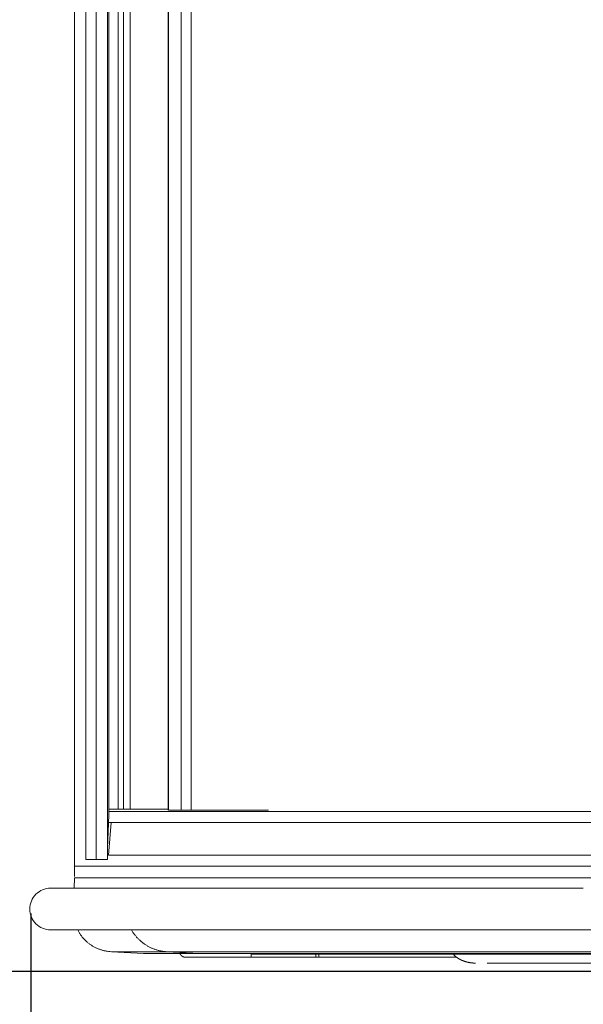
# Model space of a CAD drawing. Extents: x 0 to 59450, y 0 to 42050.
# Tile 233 of 256: x 34081 to 34338, y 35004 to 35452. Entities that reach past the tile are written whole.
import ezdxf

# ---------------------------------------------------------------- set-up
doc = ezdxf.new("R2010")
doc.units = 0
doc.header["$LTSCALE"] = 20
doc.header["$MEASUREMENT"] = 0
doc.layers.get('0').update_dxf_attribs({"linetype": 'CONTINUOUS'})
doc.layers.get('Defpoints').update_dxf_attribs({"linetype": 'CONTINUOUS'})
doc.dimstyles.new('DXF001', dxfattribs={"dimtxt": 3.1, "dimasz": 2, "dimexe": 2, "dimexo": 0.8, "dimgap": 0.09, "dimtad": 1, "dimdsep": 46, "dimtxsty": 'STANDARD', "dimcen": 0.09, "dimazin": 2, "dimtfac": 0.645161, "dimtdec": 4, "dimtmove": 0, "dimatfit": 3, "dimfxl": 1, "dimtvp": 0.66129, "dimtolj": 1, "dimtzin": 0, "dimarcsym": 0})

# ---------------------------------------------------------------- blocks, each defined once
blk = doc.blocks.new('_OPEN')
at = {"color": 0, "linetype": 'ByBlock', "lineweight": -2}
for p, q in [((-1, 0.166667), (0, 0)), ((0, 0), (-1, -0.166667)), ((0, 0), (-1, 0))]:
    blk.add_line(p, q, dxfattribs=at)
blk = doc.blocks.new('*D31')
at = {"color": 0, "linetype": 'Continuous', "lineweight": -2}
for p, q in [((40080.24, 35874.16), (40080.24, 34418.44)), ((34086.45, 35044.92), (34086.45, 34418.44)), ((34088.45, 34420.44), (40078.24, 34420.44))]:
    blk.add_line(p, q, dxfattribs=at)
at = {"layer": 'Defpoints', "color": 0, "linetype": 'Continuous'}
for p in [(40080.24, 35874.96), (34086.45, 35045.72), (40080.24, 34420.44)]:
    blk.add_point(p, dxfattribs=at)
at = {"color": 0, "linetype": 'Continuous', "lineweight": -2, "xscale": 2, "yscale": 2, "zscale": 2, "rotation": 180}
blk.add_blockref('_OPEN', (34086.45, 34420.44), dxfattribs=at)
at = {"color": 0, "linetype": 'Continuous', "lineweight": -2, "xscale": 2, "yscale": 2, "zscale": 2}
blk.add_blockref('_OPEN', (40080.24, 34420.44), dxfattribs=at)
at = {"color": 0, "linetype": 'Continuous', "lineweight": 13, "insert": (37257.25, 34460.53), "char_height": 80, "attachment_point": 5}
blk.add_mtext('\\A1;\\A1;5994', dxfattribs=at)
blk = doc.blocks.new('*D32')
at = {"color": 0, "linetype": 'Continuous', "lineweight": -2}
for p, q in [((36630.84, 38018.76), (33035.56, 38018.76)), ((33037.56, 35020.46), (33037.56, 38016.76)), ((34773.91, 35018.46), (33035.56, 35018.46))]:
    blk.add_line(p, q, dxfattribs=at)
at = {"layer": 'Defpoints', "color": 0, "linetype": 'Continuous'}
for p in [(33037.56, 38018.76), (36631.64, 38018.76), (34774.71, 35018.46)]:
    blk.add_point(p, dxfattribs=at)
at = {"color": 0, "linetype": 'Continuous', "lineweight": -2, "xscale": 2, "yscale": 2, "zscale": 2}
for p, rotation in [((33037.56, 38018.76), 90), ((33037.56, 35018.46), 270)]:
    blk.add_blockref('_OPEN', p, dxfattribs=dict(at, rotation=rotation))
at = {"color": 0, "linetype": 'Continuous', "lineweight": 13, "insert": (32997.47, 36692.51), "char_height": 80, "attachment_point": 5, "rotation": 90}
blk.add_mtext('\\A1;\\A1;3000', dxfattribs=at)

msp = doc.modelspace()

# ---------------------------------------------------------------- linework, layer by layer
at = {"color": 3, "linetype": 'Continuous', "lineweight": 13}
for p, q in [((34106.407, 35861.459), (34106.407, 35064.305)), ((34111.6, 35069.577), (34111.6, 35858.341)), ((34116.328, 35858.341), (34116.328, 35069.577)), ((34121.517, 35853.265), (34121.517, 35069.577)), ((34122.097, 35838.038), (34122.097, 35089.879)), ((34126.289, 35092.459), (34126.289, 35834.959)), ((34128.729, 35834.959), (34128.729, 35092.459)), ((34131.718, 35092.459), (34131.718, 35834.959)), ((34149.168, 35835.96), (34149.168, 35091.959)), ((34149.193, 35091.959), (34149.193, 35835.959)), ((34155.08, 35835.959), (34155.08, 35091.959)), ((34159.507, 35091.959), (34159.507, 35835.959)), ((34121.517, 35074.652), (34122.097, 35089.879)), ((34122.097, 35092.459), (34125.741, 35092.459)), ((34148.582, 35091.459), (34122.097, 35091.459)), ((34125.741, 35092.459), (34131.718, 35092.459)), ((34131.718, 35092.459), (34149.168, 35092.459)), ((34436.946, 35091.459), (34148.582, 35091.459)), ((34155.08, 35091.959), (34149.193, 35091.959)), ((34159.507, 35091.959), (34155.08, 35091.959)), ((34191.301, 35091.959), (34159.507, 35091.959)), ((34194.849, 35091.959), (34191.301, 35091.959)), ((34123.14, 35086.459), (34121.907, 35071.459)), ((34121.967, 35086.459), (34143.599, 35086.459)), ((34432.378, 35086.459), (34143.599, 35086.459)), ((34111.6, 35069.577), (34121.517, 35069.577)), ((34121.907, 35071.459), (34143.599, 35071.459)), ((34143.599, 35071.459), (34432.378, 35071.459)), ((34133.902, 35066.459), (34106.407, 35066.459)), ((34106.44, 35061.769), (34106.407, 35064.235)), ((34423.489, 35066.459), (34133.902, 35066.459)), ((34106.391, 35061.197), (34106.248, 35056.459)), ((34106.391, 35061.197), (34128.926, 35061.197)), ((34418.928, 35061.197), (34128.926, 35061.197)), ((34095.824, 35056.458), (34095.54, 35056.458)), ((34095.551, 35056.459), (34095.548, 35056.459)), ((34095.555, 35056.459), (34095.551, 35056.459)), ((34095.56, 35056.459), (34095.555, 35056.459)), ((34095.565, 35056.459), (34095.56, 35056.459)), ((34095.571, 35056.459), (34095.565, 35056.459)), ((34095.577, 35056.459), (34095.571, 35056.459)), ((34095.585, 35056.459), (34095.577, 35056.459)), ((34095.592, 35056.459), (34095.585, 35056.459)), ((34095.601, 35056.459), (34095.592, 35056.459)), ((34095.61, 35056.459), (34095.601, 35056.459)), ((34095.62, 35056.459), (34095.61, 35056.459)), ((34095.63, 35056.459), (34095.62, 35056.459)), ((34095.641, 35056.459), (34095.63, 35056.459)), ((34095.653, 35056.459), (34095.641, 35056.459)), ((34095.665, 35056.459), (34095.653, 35056.459)), ((34095.678, 35056.459), (34095.665, 35056.459)), ((34095.691, 35056.459), (34095.678, 35056.459)), ((34095.706, 35056.459), (34095.691, 35056.459)), ((34095.721, 35056.459), (34095.706, 35056.459)), ((34095.736, 35056.459), (34095.721, 35056.459)), ((34095.752, 35056.459), (34095.736, 35056.459)), ((34095.769, 35056.459), (34095.752, 35056.459)), ((34095.787, 35056.458), (34095.769, 35056.459)), ((34095.805, 35056.458), (34095.787, 35056.458)), ((34095.824, 35056.458), (34095.805, 35056.458)), ((34105.22, 35056.458), (34095.824, 35056.458)), ((34112.917, 35056.459), (34105.22, 35056.458)), ((34118.653, 35056.459), (34112.917, 35056.459)), ((34123.81, 35056.459), (34118.653, 35056.459)), ((34129.735, 35056.459), (34123.81, 35056.459)), ((34136.3, 35056.459), (34129.735, 35056.459)), ((34143.187, 35056.459), (34136.3, 35056.459)), ((34150.412, 35056.459), (34143.187, 35056.459)), ((34158.078, 35056.459), (34150.412, 35056.459)), ((34166.165, 35056.459), (34158.078, 35056.459)), ((34174.67, 35056.459), (34166.165, 35056.459)), ((34183.58, 35056.459), (34174.67, 35056.459)), ((34192.92, 35056.459), (34183.58, 35056.459)), ((34202.674, 35056.459), (34192.92, 35056.459)), ((34212.86, 35056.459), (34202.674, 35056.459)), ((34223.462, 35056.459), (34212.86, 35056.459)), ((34234.5, 35056.459), (34223.462, 35056.459)), ((34245.957, 35056.459), (34234.5, 35056.459)), ((34257.852, 35056.459), (34245.957, 35056.459)), ((34270.168, 35056.459), (34257.852, 35056.459)), ((34282.925, 35056.459), (34270.168, 35056.459)), ((34296.105, 35056.459), (34282.925, 35056.459)), ((34309.726, 35056.459), (34296.105, 35056.459)), ((34323.771, 35056.459), (34309.726, 35056.459)), ((34338.259, 35056.459), (34323.771, 35056.459)), ((34095.54, 35037.458), (34095.824, 35037.458)), ((34095.571, 35037.458), (34095.577, 35037.458)), ((34095.577, 35037.458), (34095.585, 35037.458)), ((34095.585, 35037.458), (34095.592, 35037.458)), ((34095.592, 35037.458), (34095.601, 35037.458)), ((34095.601, 35037.458), (34095.61, 35037.458)), ((34095.61, 35037.458), (34095.62, 35037.458)), ((34095.62, 35037.458), (34095.63, 35037.458)), ((34095.63, 35037.458), (34095.641, 35037.458)), ((34095.641, 35037.458), (34095.653, 35037.458)), ((34095.653, 35037.458), (34095.665, 35037.458)), ((34095.665, 35037.458), (34095.678, 35037.458)), ((34095.678, 35037.458), (34095.691, 35037.458)), ((34095.691, 35037.458), (34095.706, 35037.458)), ((34095.706, 35037.458), (34095.721, 35037.458)), ((34095.721, 35037.458), (34095.734, 35037.458)), ((34095.734, 35037.458), (34095.752, 35037.458)), ((34095.752, 35037.458), (34095.783, 35037.458)), ((34095.783, 35037.458), (34095.824, 35037.458)), ((34095.824, 35037.458), (34099.522, 35037.458)), ((34099.522, 35037.458), (34103.598, 35037.458)), ((34103.598, 35037.458), (34108.067, 35037.458)), ((34107.866, 35037.459), (34108.166, 35036.879)), ((34108.067, 35037.458), (34112.917, 35037.458)), ((34112.917, 35037.458), (34118.169, 35037.458)), ((34118.169, 35037.458), (34123.81, 35037.458)), ((34123.81, 35037.458), (34129.858, 35037.458)), ((34129.858, 35037.458), (34136.3, 35037.458)), ((34132.352, 35037.459), (34132.7, 35036.879)), ((34136.3, 35037.458), (34143.156, 35037.458)), ((34143.156, 35037.458), (34150.412, 35037.458)), ((34150.412, 35037.458), (34158.086, 35037.458)), ((34158.086, 35037.458), (34166.165, 35037.458)), ((34166.165, 35037.458), (34174.668, 35037.458)), ((34174.668, 35037.458), (34183.58, 35037.458)), ((34183.58, 35037.458), (34192.923, 35037.458)), ((34192.923, 35037.458), (34202.674, 35037.458)), ((34202.674, 35037.458), (34212.852, 35037.458)), ((34212.852, 35037.458), (34223.462, 35037.458)), ((34223.462, 35037.458), (34234.531, 35037.458)), ((34234.531, 35037.458), (34245.957, 35037.458)), ((34245.957, 35037.458), (34257.727, 35037.458)), ((34257.727, 35037.458), (34270.168, 35037.458)), ((34270.168, 35037.458), (34283.416, 35037.458)), ((34283.416, 35037.458), (34296.105, 35037.458)), ((34296.105, 35037.458), (34307.789, 35037.458)), ((34307.789, 35037.458), (34323.771, 35037.458)), ((34323.771, 35037.458), (34349.651, 35037.458)), ((34123.254, 35027.508), (34137.902, 35026.735)), ((34123.254, 35027.508), (34148.558, 35027.508)), ((34148.558, 35027.508), (34163.271, 35026.735)), ((34148.558, 35027.508), (34436.924, 35027.508)), ((34137.901, 35026.736), (34137.91, 35026.735)), ((34137.902, 35026.735), (34163.271, 35026.735)), ((34138.109, 35026.729), (34138.117, 35026.728)), ((34154.406, 35026.728), (34154.42, 35026.695)), ((34155.017, 35025.839), (34155.045, 35025.811)), ((34157.143, 35024.959), (34186.942, 35024.959)), ((34163.271, 35026.736), (34163.276, 35026.735)), ((34163.271, 35026.735), (34450.411, 35026.735)), ((34163.48, 35026.728), (34163.485, 35026.728)), ((34163.495, 35026.728), (34163.5, 35026.728)), ((34163.53, 35026.728), (34166.765, 35026.728)), ((34166.765, 35026.728), (34170.403, 35026.728)), ((34170.403, 35026.728), (34174.459, 35026.728)), ((34174.459, 35026.728), (34178.921, 35026.728)), ((34178.921, 35026.728), (34183.811, 35026.728)), ((34183.811, 35026.728), (34189.116, 35026.728)), ((34186.942, 35024.959), (34186.942, 35026.459)), ((34216.426, 35024.959), (34186.942, 35024.959)), ((34186.943, 35026.459), (34465.391, 35026.459)), ((34189.116, 35026.728), (34194.856, 35026.728)), ((34194.856, 35026.728), (34201.016, 35026.728)), ((34201.016, 35026.728), (34207.619, 35026.728)), ((34207.619, 35026.728), (34214.65, 35026.728)), ((34214.65, 35026.728), (34222.129, 35026.728)), ((34216.426, 35024.959), (34216.426, 35026.459)), ((34217.803, 35024.959), (34216.426, 35024.959)), ((34217.803, 35026.459), (34217.803, 35024.959)), ((34217.803, 35024.959), (34280.528, 35024.959)), ((34222.129, 35026.728), (34230.042, 35026.728)), ((34230.042, 35026.728), (34238.408, 35026.728)), ((34238.408, 35026.728), (34247.214, 35026.728)), ((34247.214, 35026.728), (34256.482, 35026.728)), ((34256.482, 35026.728), (34266.189, 35026.728)), ((34266.189, 35026.728), (34276.354, 35026.728)), ((34276.354, 35026.728), (34286.983, 35026.728)), ((34279.007, 35026.459), (34279.097, 35026.316)), ((34286.983, 35026.728), (34298.104, 35026.728)), ((34294.506, 35022.308), (34294.475, 35022.309)), ((34294.529, 35022.307), (34294.506, 35022.308)), ((34294.544, 35022.307), (34294.529, 35022.307)), ((34294.555, 35022.307), (34294.544, 35022.307)), ((34294.568, 35022.306), (34294.555, 35022.307)), ((34294.582, 35022.306), (34294.568, 35022.306)), ((34294.596, 35022.306), (34294.582, 35022.306)), ((34298.104, 35026.728), (34309.613, 35026.728)), ((34299.287, 35022.309), (34299.287, 35022.283)), ((34309.613, 35026.728), (34321.497, 35026.728)), ((34321.497, 35026.728), (34334.091, 35026.728)), ((34334.091, 35026.728), (34347.535, 35026.728)), ((34294.609, 35022.305), (34294.596, 35022.306)), ((34294.622, 35022.305), (34294.609, 35022.305)), ((34294.636, 35022.304), (34294.622, 35022.305)), ((34294.649, 35022.304), (34294.636, 35022.304)), ((34294.662, 35022.304), (34294.649, 35022.304)), ((34294.676, 35022.303), (34294.662, 35022.304)), ((34294.689, 35022.303), (34294.676, 35022.303)), ((34294.702, 35022.303), (34294.689, 35022.303)), ((34294.716, 35022.302), (34294.702, 35022.303)), ((34294.729, 35022.302), (34294.716, 35022.302)), ((34294.742, 35022.302), (34294.729, 35022.302)), ((34294.756, 35022.302), (34294.742, 35022.302)), ((34294.769, 35022.301), (34294.756, 35022.302)), ((34294.782, 35022.301), (34294.769, 35022.301)), ((34294.796, 35022.301), (34294.782, 35022.301)), ((34294.809, 35022.3), (34294.796, 35022.301)), ((34294.822, 35022.3), (34294.809, 35022.3)), ((34294.836, 35022.3), (34294.822, 35022.3)), ((34294.849, 35022.299), (34294.836, 35022.3)), ((34294.862, 35022.299), (34294.849, 35022.299)), ((34294.876, 35022.299), (34294.862, 35022.299)), ((34294.889, 35022.298), (34294.876, 35022.299)), ((34294.903, 35022.298), (34294.889, 35022.298)), ((34294.916, 35022.298), (34294.903, 35022.298)), ((34294.929, 35022.298), (34294.916, 35022.298)), ((34294.943, 35022.297), (34294.929, 35022.298)), ((34294.956, 35022.297), (34294.943, 35022.297)), ((34294.969, 35022.297), (34294.956, 35022.297)), ((34294.983, 35022.297), (34294.969, 35022.297)), ((34294.996, 35022.296), (34294.983, 35022.297)), ((34295.009, 35022.296), (34294.996, 35022.296)), ((34295.023, 35022.296), (34295.009, 35022.296)), ((34295.036, 35022.295), (34295.023, 35022.296)), ((34295.049, 35022.295), (34295.036, 35022.295)), ((34295.063, 35022.295), (34295.049, 35022.295)), ((34295.076, 35022.295), (34295.063, 35022.295)), ((34295.089, 35022.294), (34295.076, 35022.295)), ((34295.103, 35022.294), (34295.089, 35022.294)), ((34295.116, 35022.294), (34295.103, 35022.294)), ((34295.129, 35022.294), (34295.116, 35022.294)), ((34295.143, 35022.293), (34295.129, 35022.294)), ((34295.156, 35022.293), (34295.143, 35022.293)), ((34295.17, 35022.293), (34295.156, 35022.293)), ((34295.183, 35022.293), (34295.17, 35022.293)), ((34295.196, 35022.292), (34295.183, 35022.293)), ((34295.21, 35022.292), (34295.196, 35022.292)), ((34295.223, 35022.292), (34295.21, 35022.292)), ((34295.236, 35022.292), (34295.223, 35022.292)), ((34295.25, 35022.292), (34295.236, 35022.292)), ((34295.263, 35022.291), (34295.25, 35022.292)), ((34295.276, 35022.291), (34295.263, 35022.291)), ((34295.29, 35022.291), (34295.276, 35022.291)), ((34295.303, 35022.291), (34295.29, 35022.291)), ((34295.316, 35022.29), (34295.303, 35022.291)), ((34295.33, 35022.29), (34295.316, 35022.29)), ((34295.343, 35022.29), (34295.33, 35022.29)), ((34295.356, 35022.29), (34295.343, 35022.29)), ((34295.37, 35022.29), (34295.356, 35022.29)), ((34295.383, 35022.289), (34295.37, 35022.29)), ((34295.396, 35022.289), (34295.383, 35022.289)), ((34295.41, 35022.289), (34295.396, 35022.289)), ((34295.423, 35022.289), (34295.41, 35022.289)), ((34295.437, 35022.289), (34295.423, 35022.289)), ((34295.45, 35022.288), (34295.437, 35022.289)), ((34295.463, 35022.288), (34295.45, 35022.288)), ((34295.477, 35022.288), (34295.463, 35022.288)), ((34295.49, 35022.288), (34295.477, 35022.288)), ((34295.503, 35022.288), (34295.49, 35022.288)), ((34295.517, 35022.287), (34295.503, 35022.288)), ((34295.53, 35022.287), (34295.517, 35022.287)), ((34295.543, 35022.287), (34295.53, 35022.287)), ((34295.557, 35022.287), (34295.543, 35022.287)), ((34295.57, 35022.287), (34295.557, 35022.287)), ((34295.583, 35022.286), (34295.57, 35022.287)), ((34295.597, 35022.286), (34295.583, 35022.286)), ((34295.61, 35022.286), (34295.597, 35022.286)), ((34295.623, 35022.286), (34295.61, 35022.286)), ((34295.637, 35022.286), (34295.623, 35022.286)), ((34295.65, 35022.286), (34295.637, 35022.286)), ((34295.663, 35022.285), (34295.65, 35022.286)), ((34295.677, 35022.285), (34295.663, 35022.285)), ((34295.69, 35022.285), (34295.677, 35022.285)), ((34295.704, 35022.285), (34295.69, 35022.285)), ((34295.717, 35022.285), (34295.704, 35022.285)), ((34295.73, 35022.285), (34295.717, 35022.285)), ((34295.744, 35022.285), (34295.73, 35022.285)), ((34295.757, 35022.284), (34295.744, 35022.285)), ((34295.77, 35022.284), (34295.757, 35022.284)), ((34295.784, 35022.284), (34295.77, 35022.284)), ((34295.797, 35022.284), (34295.784, 35022.284)), ((34295.81, 35022.284), (34295.797, 35022.284)), ((34299.287, 35022.283), (34295.81, 35022.283)), ((34299.287, 35022.283), (34493.512, 35022.283))]:
    msp.add_line(p, q, dxfattribs=at)
for centre, radius, start, end in [((34095.541, 35046.959), 9.5, 89.99999, 180), ((34095.554, 35056.119), 0.34, 92.07976, 92.50146), ((34095.543, 35055.959), 0.499, 89.8451, 90.1549), ((34095.546, 35054.483), 1.975, 89.95794, 90.04206), ((34095.541, 35046.959), 9.5, 180, 270.00001), ((34095.541, 35037.455), 0.00351, 87.48443, 103.93676), ((34095.542, 35037.415), 0.0434, 88.9435, 91.0565), ((34095.544, 35037.295), 0.163, 89.61299, 90.38701), ((34095.56, 35037.066), 0.393, 91.84095, 92.24987), ((34095.549, 35036.672), 0.787, 89.87619, 90.12381), ((34095.587, 35036.097), 1.362, 91.34794, 91.51625), ((34095.557, 35035.219), 2.239, 89.93987, 90.06013), ((34095.562, 35034.13), 3.328, 89.95438, 90.04562), ((34095.568, 35032.689), 4.769, 89.96456, 90.03544), ((34123.916, 35045.392), 17.903, 208.39019, 210.48195), ((34124.014, 35045.466), 18.026, 210.52842, 212.61096), ((34149.606, 35047.406), 19.915, 211.90849, 213.85858), ((34149.78, 35047.536), 20.133, 213.89013, 215.82618), ((34124.065, 35045.491), 18.082, 212.58963, 214.66945), ((34123.921, 35045.416), 17.921, 214.73464, 216.83541), ((34123.852, 35045.356), 17.83, 216.81398, 218.92681), ((34123.82, 35045.353), 17.803, 218.98342, 221.10058), ((34123.805, 35045.332), 17.778, 221.08071, 223.20063), ((34123.77, 35045.319), 17.743, 223.2482, 225.37154), ((34123.763, 35045.3), 17.725, 225.3438, 227.468), ((34123.747, 35045.305), 17.718, 227.51654, 229.63844), ((34123.762, 35045.304), 17.727, 229.60109, 231.71921), ((34123.769, 35045.338), 17.758, 231.76833, 233.87863), ((34149.895, 35047.61), 20.269, 215.80649, 217.73511), ((34149.787, 35047.555), 20.15, 217.79907, 219.74306), ((34149.752, 35047.511), 20.094, 219.71081, 221.66248), ((34149.741, 35047.53), 20.099, 221.72245, 223.67553), ((34149.749, 35047.519), 20.097, 223.63883, 225.59258), ((34149.716, 35047.514), 20.071, 225.6485, 227.60439), ((34149.705, 35047.487), 20.043, 227.57593, 229.53242), ((34149.685, 35047.485), 20.029, 229.57442, 231.52939), ((34149.681, 35047.464), 20.01, 231.50001, 233.45295), ((34149.665, 35047.47), 20.006, 233.49914, 235.44705), ((34123.784, 35045.337), 17.766, 233.83774, 235.94228), ((34123.787, 35045.368), 17.793, 235.99201, 238.08795), ((34123.839, 35045.416), 17.861, 238.02589, 240.10718), ((34123.907, 35045.56), 18.02, 240.14697, 242.20192), ((34123.885, 35045.503), 17.96, 242.18026, 244.23639), ((34123.791, 35045.341), 17.773, 244.28198, 246.35335), ((34124.008, 35045.726), 18.212, 246.21437, 248.21949), ((34124.423, 35046.779), 19.345, 248.23449, 250.10268), ((34123.937, 35045.627), 18.096, 250.30963, 252.32519), ((34123.253, 35043.537), 15.897, 252.38656, 254.71736), ((34124.416, 35046.726), 19.282, 253.88222, 255.6822), ((34130.469, 35070.091), 43.418, 255.56751, 256.28882), ((34123.504, 35044.023), 16.453, 258.33545, 260.73845), ((34123.298, 35042.52), 14.936, 260.59098, 264.61406), ((34126.627, 35066.351), 38.989, 263.02977, 265.0374), ((34149.652, 35047.431), 19.965, 235.41445, 237.36012), ((34149.62, 35047.412), 19.933, 237.4079, 239.3493), ((34149.638, 35047.406), 19.936, 239.29632, 241.22871), ((34149.67, 35047.499), 20.034, 241.27543, 243.18834), ((34149.599, 35047.352), 19.87, 243.17935, 245.0992), ((34149.46, 35047.08), 19.566, 245.13402, 247.07445), ((34149.642, 35047.406), 19.936, 246.95747, 248.84285), ((34150.039, 35048.452), 21.055, 248.86261, 250.62565), ((34149.481, 35047.078), 19.574, 250.83237, 252.7421), ((34148.719, 35044.692), 17.069, 252.80828, 255.02707), ((34149.897, 35048.001), 20.572, 254.23964, 255.96199), ((34156.177, 35072.754), 46.109, 255.85212, 256.54436), ((34148.896, 35044.908), 17.344, 258.53224, 260.84489), ((34148.641, 35043.12), 15.538, 260.72489, 264.63195), ((34152.01, 35067.5), 40.141, 263.09978, 265.06597), ((34138.144, 35030.681), 3.952, 266.61016, 266.73504), ((34138.153, 35030.727), 4, 266.64834, 266.77318), ((34138.115, 35030.679), 3.949, 267.27455, 267.39945), ((34138.169, 35030.718), 3.991, 266.6482, 266.77331), ((34138.132, 35030.667), 3.938, 267.27436, 267.39963), ((34138.14, 35030.707), 3.979, 267.30486, 267.43027), ((34138.149, 35030.703), 3.975, 267.30479, 267.43034), ((34138.157, 35030.652), 3.924, 267.27415, 267.39985), ((34138.12, 35030.693), 3.964, 267.96215, 268.08799), ((34138.174, 35030.687), 3.96, 267.30456, 267.43057), ((34138.137, 35030.638), 3.909, 267.93906, 268.06518), ((34138.146, 35030.68), 3.952, 267.96196, 268.08817), ((34138.154, 35030.628), 3.9, 267.93891, 268.06533), ((34138.117, 35030.661), 3.932, 268.61968, 268.74649), ((34138.171, 35030.666), 3.939, 267.96175, 268.08838), ((34138.135, 35030.64), 3.912, 268.60478, 268.73078), ((34138.143, 35030.647), 3.919, 268.61947, 268.7467), ((34138.106, 35030.564), 3.836, 269.27647, 269.40644), ((34138.161, 35030.628), 3.9, 268.60458, 268.73098), ((34138.127, 35030.901), 4.172, 269.27474, 269.39286), ((34138.175, 35030.547), 3.819, 268.61781, 268.74836), ((34138.133, 35030.036), 3.308, 269.28546, 269.44135), ((34138.105, 35030.795), 4.066, 269.94082, 270.05918), ((34138.122, 35030.049), 3.321, 269.91632, 270.08368), ((34138.154, 35029.707), 2.978, 269.47376, 269.76231), ((34138.111, 35034.684), 7.956, 270.22175, 270.3629), ((34157.152, 35027.957), 3.008, 204.78528, 205.46263), ((34157.167, 35027.966), 3.026, 205.50777, 206.18101), ((34157.186, 35027.97), 3.045, 206.08549, 206.75778), ((34157.163, 35027.974), 3.026, 207.01695, 207.69264), ((34157.173, 35027.964), 3.03, 207.44216, 208.11961), ((34157.168, 35027.964), 3.026, 208.15629, 208.83499), ((34157.165, 35027.972), 3.027, 209.00925, 209.68888), ((34157.168, 35027.963), 3.025, 209.50302, 210.18431), ((34157.165, 35027.971), 3.027, 210.34998, 211.03238), ((34157.161, 35027.962), 3.019, 210.92176, 211.6057), ((34157.168, 35027.971), 3.03, 211.67978, 212.36453), ((34157.159, 35027.963), 3.018, 212.33516, 213.02091), ((34157.156, 35027.963), 3.016, 213.03893, 213.72608), ((34157.159, 35027.96), 3.016, 213.65165, 214.34127), ((34157.158, 35027.966), 3.019, 214.44068, 215.12939), ((34157.165, 35027.969), 3.026, 215.10292, 215.7885), ((34157.154, 35027.964), 3.014, 215.83156, 216.52389), ((34157.099, 35027.929), 2.95, 216.61056, 217.31802), ((34157.163, 35027.967), 3.024, 217.15727, 217.84519), ((34157.318, 35028.085), 3.218, 217.81792, 218.46089), ((34157.116, 35027.932), 2.965, 218.57228, 219.2828), ((34156.785, 35027.668), 2.542, 219.40095, 220.24918), ((34157.25, 35028.041), 3.138, 219.96209, 220.60604), ((34161.19, 35031.39), 8.308, 220.45214, 220.67273), ((34156.823, 35027.685), 2.582, 221.48038, 222.39017), ((34156.623, 35027.5), 2.309, 222.35623, 223.92374), ((34159.458, 35030.144), 6.186, 223.34372, 224.11022), ((34157.144, 35027.974), 3.014, 225.85684, 226.60711), ((34157.138, 35027.965), 3.004, 226.57779, 227.32956), ((34157.145, 35027.97), 3.012, 227.2921, 228.04343), ((34157.142, 35027.973), 3.012, 228.12474, 228.87395), ((34157.152, 35027.974), 3.02, 228.74096, 229.48886), ((34157.154, 35027.982), 3.027, 229.56074, 230.30759), ((34157.149, 35027.983), 3.024, 230.39905, 231.145), ((34157.159, 35027.992), 3.038, 231.10367, 231.84858), ((34157.153, 35027.986), 3.029, 231.85512, 232.59927), ((34157.163, 35027.987), 3.037, 232.46757, 233.21095), ((34157.158, 35027.996), 3.041, 233.39819, 234.14101), ((34157.16, 35027.991), 3.037, 234.04041, 234.78267), ((34157.162, 35027.992), 3.04, 234.7682, 235.5101), ((34157.157, 35027.994), 3.039, 235.6159, 236.35747), ((34157.159, 35027.996), 3.042, 236.343, 237.0844), ((34157.162, 35027.998), 3.045, 237.06891, 237.81021), ((34157.164, 35027.993), 3.041, 237.71656, 238.4579), ((34157.159, 35027.995), 3.04, 238.56561, 239.30707), ((34157.161, 35027.997), 3.043, 239.28896, 240.03066), ((34157.156, 35027.992), 3.036, 240.06483, 240.80689), ((34157.158, 35027.986), 3.033, 240.71576, 241.45825), ((34157.153, 35027.989), 3.032, 241.56454, 242.30762), ((34157.156, 35027.991), 3.036, 242.28272, 243.02644), ((34157.151, 35027.986), 3.029, 243.06268, 243.80721), ((34157.154, 35027.973), 3.019, 243.64956, 244.39492), ((34157.142, 35027.983), 3.022, 244.68904, 245.43543), ((34157.153, 35027.971), 3.015, 245.14617, 245.89359), ((34157.14, 35027.965), 3.006, 246.0631, 246.8118), ((34157.144, 35027.968), 3.01, 246.77024, 247.52012), ((34157.14, 35027.956), 2.997, 247.49801, 248.24932), ((34157.139, 35027.957), 2.997, 248.28331, 249.03449), ((34157.14, 35027.972), 3.012, 249.1203, 249.86974), ((34157.14, 35027.964), 3.004, 249.80512, 250.55315), ((34157.149, 35027.98), 3.022, 250.50152, 251.24802), ((34157.149, 35027.979), 3.022, 251.2385, 251.98379), ((34157.142, 35027.987), 3.027, 252.16091, 252.90498), ((34157.15, 35027.987), 3.029, 252.76159, 253.50469), ((34157.15, 35027.995), 3.037, 253.54351, 254.28562), ((34157.15, 35027.995), 3.037, 254.28465, 255.0261), ((34157.15, 35028.003), 3.044, 255.06379, 255.80468), ((34157.158, 35027.995), 3.039, 255.62901, 256.36929), ((34157.15, 35028.005), 3.046, 256.54825, 257.28777), ((34157.15, 35028.002), 3.044, 257.29099, 258.03083), ((34157.148, 35027.997), 3.039, 258.03363, 258.77469), ((34157.157, 35028.004), 3.048, 258.63477, 259.37404), ((34157.153, 35028.023), 3.065, 259.52323, 260.25817), ((34157.148, 35027.989), 3.03, 260.2389, 260.98054), ((34157.139, 35027.944), 2.985, 261.0188, 261.77601), ((34157.151, 35028.007), 3.049, 261.70863, 262.44485), ((34157.178, 35028.205), 3.249, 262.43994, 263.12784), ((34157.141, 35027.939), 2.98, 263.23164, 263.99198), ((34157.095, 35027.515), 2.554, 264.01825, 264.92667), ((34157.162, 35028.117), 3.16, 264.67879, 265.36868), ((34157.607, 35033.33), 8.392, 265.21566, 265.45062), ((34157.104, 35027.551), 2.591, 266.39665, 267.37322), ((34157.094, 35027.266), 2.306, 267.30015, 268.98831), ((34157.236, 35031.131), 6.173, 268.29952, 269.12582), ((34163.521, 35031.029), 4.301, 266.72494, 266.79566), ((34163.526, 35030.942), 4.214, 266.66272, 266.73354), ((34163.532, 35031.021), 4.293, 266.72488, 266.79572), ((34163.537, 35031.025), 4.297, 266.72491, 266.79569), ((34163.542, 35030.945), 4.218, 266.66276, 266.73351), ((34163.548, 35031.027), 4.301, 266.72494, 266.79566), ((34163.553, 35030.947), 4.221, 266.66278, 266.73349), ((34163.477, 35031.03), 4.3, 267.80358, 267.87426), ((34163.564, 35030.95), 4.224, 266.66281, 266.73346), ((34163.488, 35031.033), 4.303, 267.80361, 267.87423), ((34163.574, 35030.953), 4.227, 266.66283, 266.73343), ((34163.499, 35030.954), 4.225, 267.76212, 267.83268), ((34163.585, 35031.037), 4.311, 266.72503, 266.79557), ((34163.509, 35030.957), 4.228, 267.76215, 267.83266), ((34163.514, 35031.039), 4.311, 267.80367, 267.87417), ((34163.52, 35030.96), 4.232, 267.76217, 267.83263), ((34163.525, 35030.961), 4.233, 267.76218, 267.83262), ((34163.53, 35031.044), 4.316, 267.80372, 267.87412), ((34163.536, 35030.964), 4.236, 267.76221, 267.83259), ((34163.541, 35030.966), 4.238, 267.76223, 267.83258), ((34163.546, 35030.967), 4.24, 267.76224, 267.83257), ((34163.551, 35031.05), 4.323, 267.80377, 267.87407), ((34163.557, 35030.97), 4.243, 267.76226, 267.83254), ((34163.48, 35030.972), 4.243, 268.86317, 268.93341), ((34163.567, 35030.973), 4.246, 267.76229, 267.83251), ((34163.491, 35030.974), 4.246, 268.8632, 268.93339), ((34163.578, 35030.976), 4.25, 267.76232, 267.83248), ((34163.501, 35030.978), 4.25, 268.86323, 268.93335), ((34163.507, 35030.979), 4.25, 268.86324, 268.93335), ((34163.594, 35031.06), 4.334, 267.80386, 267.87398), ((34163.517, 35030.983), 4.255, 268.86327, 268.93331), ((34163.523, 35030.993), 4.266, 268.86336, 268.93322), ((34163.528, 35030.983), 4.255, 268.86328, 268.93331), ((34163.532, 35030.951), 4.224, 268.86302, 268.93357), ((34163.538, 35030.915), 4.188, 268.8418, 268.91159), ((34163.546, 35031.135), 4.407, 268.86449, 268.9321), ((34163.467, 35030.958), 4.23, 269.96478, 270.03522), ((34163.545, 35030.518), 3.791, 268.85899, 268.9376), ((34163.562, 35031.129), 4.401, 268.86444, 268.93215), ((34163.561, 35030.546), 3.819, 268.85928, 268.93731), ((34163.493, 35028.269), 1.541, 269.90149, 270.09851), ((34163.49, 35026.148), 0.58, 88.52718, 88.98209), ((34163.508, 35028.23), 1.503, 269.88943, 270.11057), ((34163.504, 35027.033), 0.306, 271.19146, 272.8043), ((34163.5, 35027.421), 0.693, 271.60485, 272.52279), ((34282.167, 35028.346), 3.68, 213.47132, 216.0335), ((34281.844, 35028.126), 3.29, 216.24669, 219.04694), ((34281.797, 35028.077), 3.222, 218.89754, 221.7072), ((34282.058, 35028.292), 3.561, 221.48316, 223.98968), ((34282.301, 35028.501), 3.88, 223.73184, 226.00497), ((34282.592, 35028.779), 4.282, 225.78609, 227.82692), ((34282.95, 35029.144), 4.793, 227.57838, 229.38723), ((34283.574, 35029.83), 5.72, 229.11848, 230.62765), ((34284.394, 35030.77), 6.967, 230.31803, 231.54992), ((34285.982, 35032.701), 9.467, 231.28946, 232.19359), ((34287.24, 35034.293), 11.496, 232.10489, 232.84707), ((34287.559, 35034.711), 12.022, 232.83831, 233.54546), ((34287.704, 35034.885), 12.248, 233.48143, 234.17333), ((34287.68, 35034.872), 12.224, 234.22951, 234.9209), ((34287.708, 35034.902), 12.264, 234.89707, 235.58458), ((34287.776, 35035.014), 12.395, 235.6134, 236.29123), ((34287.844, 35035.093), 12.498, 236.23526, 236.90596), ((34287.899, 35035.194), 12.613, 236.94741, 237.61044), ((34287.952, 35035.268), 12.704, 237.58716, 238.24349), ((34288.024, 35035.38), 12.837, 238.23163, 238.8793), ((34288.086, 35035.476), 12.952, 238.8651, 239.50587), ((34288.15, 35035.598), 13.089, 239.5356, 240.16836), ((34288.194, 35035.658), 13.163, 240.13365, 240.76112), ((34288.224, 35035.725), 13.236, 240.78892, 241.41145), ((34288.254, 35035.772), 13.291, 241.39278, 242.01112), ((34288.306, 35035.864), 13.397, 242.00203, 242.61496), ((34288.327, 35035.913), 13.451, 242.62844, 243.23692), ((34288.378, 35036.005), 13.555, 243.22326, 243.82625), ((34288.408, 35036.073), 13.63, 243.83772, 244.43615), ((34288.448, 35036.167), 13.731, 244.45525, 245.04806), ((34288.496, 35036.235), 13.814, 244.98442, 245.57254), ((34288.535, 35036.339), 13.925, 245.60657, 246.18896), ((34288.572, 35036.427), 14.02, 246.19323, 246.77085), ((34288.618, 35036.531), 14.133, 246.76614, 247.33801), ((34288.654, 35036.619), 14.229, 247.34082, 247.90777), ((34288.71, 35036.728), 14.351, 247.86511, 248.42605), ((34288.734, 35036.812), 14.438, 248.45831, 249.01531), ((34288.754, 35036.88), 14.509, 249.03805, 249.59145), ((34288.787, 35036.921), 14.558, 249.52816, 250.07876), ((34288.802, 35036.988), 14.627, 250.11117, 250.65843), ((34288.812, 35037.034), 14.673, 250.68207, 251.22653), ((34288.848, 35037.112), 14.758, 251.19056, 251.73148), ((34288.857, 35037.166), 14.813, 251.76506, 252.30302), ((34288.892, 35037.251), 14.905, 252.27553, 252.80987), ((34288.91, 35037.303), 14.959, 252.80168, 253.33298), ((34288.932, 35037.396), 15.055, 253.35366, 253.88125), ((34288.959, 35037.466), 15.13, 253.85489, 254.37934), ((34288.969, 35037.557), 15.22, 254.43732, 254.95798), ((34289.005, 35037.623), 15.293, 254.89003, 255.40747), ((34289.023, 35037.733), 15.404, 255.44529, 255.95888), ((34289.047, 35037.806), 15.481, 255.94041, 256.45071), ((34289.062, 35037.901), 15.577, 256.47768, 256.98409), ((34289.095, 35037.994), 15.675, 256.9442, 257.44726), ((34289.119, 35038.108), 15.791, 257.45205, 257.95115), ((34289.126, 35038.196), 15.879, 257.99235, 258.48808), ((34289.158, 35038.305), 15.992, 258.45236, 258.94415), ((34289.186, 35038.402), 16.092, 258.91292, 259.40123), ((34289.193, 35038.536), 16.225, 259.46428, 259.94845), ((34289.209, 35038.574), 16.266, 259.91815, 260.40042), ((34289.215, 35038.589), 16.282, 260.38618, 260.86803), ((34289.21, 35038.578), 16.27, 260.88245, 261.36399), ((34289.204, 35038.597), 16.288, 261.39236, 261.87343), ((34289.208, 35038.573), 16.265, 261.84878, 262.32998), ((34289.199, 35038.564), 16.255, 262.35851, 262.84014), ((34289.209, 35038.598), 16.289, 262.81714, 263.29727), ((34289.227, 35038.696), 16.389, 263.2776, 263.75436), ((34289.205, 35038.593), 16.284, 263.79031, 264.27075), ((34289.169, 35038.314), 16.003, 264.29903, 264.78852), ((34289.23, 35038.72), 16.413, 264.70515, 265.18036), ((34289.301, 35039.78), 17.475, 265.23987, 265.68324), ((34289.192, 35038.434), 16.125, 265.70881, 266.19718), ((34289.032, 35036.195), 13.88, 266.24515, 266.82579), ((34289.291, 35039.48), 17.174, 266.56853, 267.00926), ((34290.708, 35067.088), 44.818, 267.04213, 267.19471), ((34289.082, 35036.507), 14.195, 267.71035, 268.32949), ((34289.045, 35035.067), 12.755, 268.30545, 269.36716), ((34289.534, 35056.519), 34.212, 268.945, 269.46355)]:
    msp.add_arc(centre, radius, start, end, dxfattribs=at)

# ---------------------------------------------------------------- dimensions: what is measured, and where the dimension line sits
at = {"linetype": 'Continuous', "lineweight": 13}
dim = msp.add_linear_dim(base=(33037.556, 38018.759), p1=(34774.705, 35018.459), p2=(36631.641, 38018.759), angle=90, text='\\A1;3000', dimstyle='DXF001', override={"dimtxt": 80, "dimasz": 2, "dimblk1": 'OPEN', "dimblk2": 'OPEN', "dimsah": 1}, dxfattribs=at)
dim.commit()
dim.dimension.update_dxf_attribs({"geometry": '*D32', "text_midpoint": (33037.556, 36692.509), "dimtype": 160})
at = {"color": 7, "linetype": 'Continuous', "lineweight": 13}
dim = msp.add_linear_dim(base=(40080.241, 34420.443), p1=(34086.452, 35045.722), p2=(40080.241, 35874.959), text='\\A1;5994', dimstyle='DXF001', override={"dimtxt": 80, "dimasz": 2, "dimblk1": 'OPEN', "dimblk2": 'OPEN', "dimsah": 1}, dxfattribs=at)
dim.commit()
dim.dimension.update_dxf_attribs({"geometry": '*D31', "text_midpoint": (37257.246, 34420.443), "dimtype": 160})

doc.saveas('drawing.dxf')
